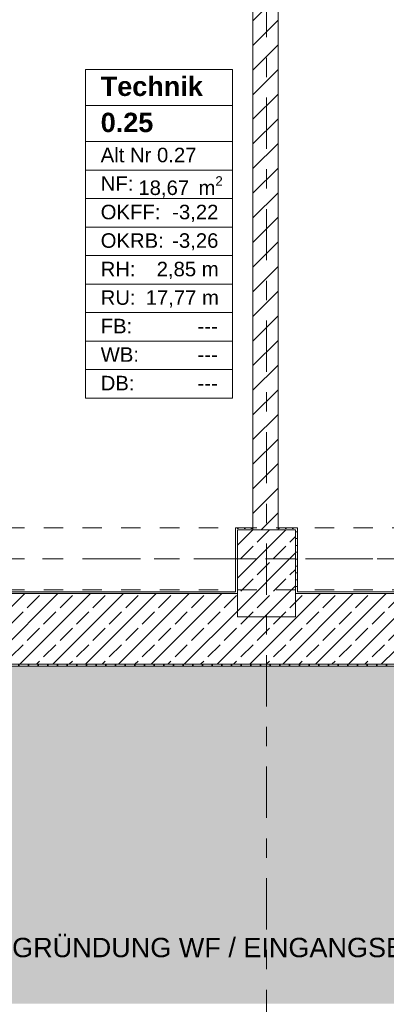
# Model space of a CAD drawing. Header units: metres. Extents: x -3.6 to 84.5, y -11 to 16.8.
# Tile 68 of 78: x 56.9 to 58.7, y -1.8 to 3.3. Entities that reach past the tile are written whole.
import ezdxf

# ---------------------------------------------------------------- set-up
doc = ezdxf.new("R2010")
doc.units = ezdxf.units.M
doc.header["$MEASUREMENT"] = 0
for name, pattern in [('Achse', [0.2, 0.1, -0.05, 0, -0.05]), ('Strichlinie doppelt', [0.546806, 0.264583, -0.105833, 0.070556, -0.105833]), ('Untersicht', [0.1, 0.075, -0.025]), ('Wipeout_Contour', [1, 0, -1])]:
    doc.linetypes.add(name, pattern=pattern)
for name, color, linetype in [('152 - Bemaßung_ Beschriftung.Ausbau', 7, 'Continuous'), ('302 - Elemente.Schraffur', 7, 'Continuous'), ('401 - Zone.Raum_ Raumbegrenzung_ Whg.', 7, 'Continuous'), ('451 - Universal.Achsen Raster', 7, 'Continuous'), ('603 - Struktur.Bodenplatte_ Decke Roh', 7, 'Continuous'), ('604 - Struktur.Wand Aussen', 7, 'Continuous'), ('605 - Struktur.Wand Innen', 7, 'Continuous'), ('607 - Struktur.Stütze', 7, 'Continuous'), ('608 - Struktur.Träger', 7, 'Continuous'), ('650 - Abdeckung.Fußboden Aufbau', 7, 'Continuous')]:
    doc.layers.add(name, color=color, linetype=linetype)
doc.styles.add('ERSTELLTER_STIL_1', font='arial.ttf')
doc.styles.add('ERSTELLTER_STIL_2', font='txt')
doc.dimstyles.new('ERSTELLTER_STIL__1', dxfattribs={"dimtxt": 0.1, "dimasz": 0.0532, "dimexe": 0.18, "dimexo": 0.0625, "dimgap": 0, "dimtad": 1, "dimtih": 1, "dimtoh": 1, "dimzin": 0, "dimdsep": 46, "dimtxsty": 'ERSTELLTER_STIL_2', "dimblk": 'ARROWHEAD_2', "dimblk1": 'ARROWHEAD_2', "dimblk2": 'ARROWHEAD_2', "dimcen": 0.09, "dimse1": 1, "dimse2": 1, "dimclrd": 7, "dimclre": 7, "dimclrt": 7, "dimazin": 0, "dimtfac": 1, "dimtdec": 4, "dimtmove": 0, "dimatfit": 3, "dimfxl": 1, "dimtolj": 1, "dimtzin": 0, "dimarcsym": 0})
doc.dimstyles.new('ERSTELLTER_STIL__3', dxfattribs={"dimtxt": 0.1, "dimasz": 0.0532, "dimexe": 0.18, "dimexo": 0.0625, "dimgap": 0, "dimtad": 1, "dimzin": 0, "dimdsep": 46, "dimtxsty": 'ERSTELLTER_STIL_2', "dimblk": 'ARROWHEAD_2', "dimblk1": 'ARROWHEAD_2', "dimblk2": 'ARROWHEAD_2', "dimcen": 0.09, "dimse1": 1, "dimse2": 1, "dimclrd": 7, "dimclre": 7, "dimclrt": 7, "dimazin": 0, "dimtfac": 1, "dimtdec": 4, "dimtmove": 0, "dimatfit": 3, "dimfxl": 1, "dimtolj": 1, "dimtzin": 0, "dimarcsym": 0})
pattern_1 = [(45, (0, 0), (-0.01767767, 0.01767767), [0, -0.025])]
pattern_2 = [(45, (0, 0), (-0.08485281, 0.08485281), []), (45, (-0.04243, 0.04243), (-0.08485281, 0.08485281), [0.09, -0.03])]

# ---------------------------------------------------------------- blocks, each defined once
blk = doc.blocks.new('*D54')
at = {"layer": '152 - Bemaßung_ Beschriftung.Ausbau', "color": 7, "linetype": 'Continuous', "lineweight": 5}
for p, q in [((53.74, -4.1125), (53.74, -4.0075)), ((62.275, -4.1125), (62.275, -4.0075)), ((53.7602, -4.025), (53.7198, -4.095)), ((53.74, -4.06), (62.275, -4.06)), ((62.2952, -4.025), (62.2548, -4.095))]:
    blk.add_line(p, q, dxfattribs=at)
at = {"layer": '152 - Bemaßung_ Beschriftung.Ausbau', "color": 7, "lineweight": 5, "char_height": 0.1, "attachment_point": 7, "style": 'ERSTELLTER_STIL_2'}
for s, insert in [('\\A1;{\\pql;\\fArial|b0|i0|c0|p38;8,53\\fArial|b0|i0|c0|p38;\\A1{\\H.66x;\\S5^  ;}}', (57.8494, -4.0594)), ('\\A1;{\\pql;\\fArial|b0|i0|c0|p38;11}', (62.2669, -4.0505))]:
    blk.add_mtext(s, dxfattribs=dict(at, insert=insert))
blk = doc.blocks.new('ARROWHEAD_2')
at = {"color": 0, "linetype": 'Continuous', "lineweight": 0}
for p, q in [((0, 0), (-1, 0)), ((-0.378, -0.655), (0.378, 0.655))]:
    blk.add_line(p, q, dxfattribs=at)
blk = doc.blocks.new('*D89')
at = {"layer": '152 - Bemaßung_ Beschriftung.Ausbau', "color": 7, "linetype": 'Continuous', "lineweight": 5}
for p, q in [((54.7002, -5.025), (54.6598, -5.095)), ((54.68, -5.1125), (54.68, -5.0075)), ((58.0002, -5.025), (57.9598, -5.095)), ((57.98, -5.1125), (57.98, -5.0075)), ((54.68, -5.06), (57.98, -5.06))]:
    blk.add_line(p, q, dxfattribs=at)
at = {"layer": '152 - Bemaßung_ Beschriftung.Ausbau', "color": 7, "lineweight": 5, "insert": (56.197, -5.04), "char_height": 0.1, "attachment_point": 7, "style": 'ERSTELLTER_STIL_2'}
blk.add_mtext('\\A1;{\\pql;\\fArial|b0|i0|c0|p38;3,30}', dxfattribs=at)
blk = doc.blocks.new('*D90')
at = {"layer": '152 - Bemaßung_ Beschriftung.Ausbau', "color": 7, "linetype": 'Continuous', "lineweight": 5}
for p, q in [((58.0002, -5.025), (57.9598, -5.095)), ((57.98, -5.1125), (57.98, -5.0075)), ((58.3002, -5.025), (58.2598, -5.095)), ((58.28, -5.1125), (58.28, -5.0075)), ((57.98, -5.06), (58.28, -5.06))]:
    blk.add_line(p, q, dxfattribs=at)
at = {"layer": '152 - Bemaßung_ Beschriftung.Ausbau', "color": 7, "lineweight": 5, "insert": (58.0541, -5.04), "char_height": 0.1, "attachment_point": 7, "style": 'ERSTELLTER_STIL_2'}
blk.add_mtext('\\A1;{\\pql;\\fArial|b0|i0|c0|p38;30}', dxfattribs=at)
blk = doc.blocks.new('*D91')
at = {"layer": '152 - Bemaßung_ Beschriftung.Ausbau', "color": 7, "linetype": 'Continuous', "lineweight": 5}
for p, q in [((58.3002, -5.025), (58.2598, -5.095)), ((58.28, -5.1125), (58.28, -5.0075)), ((61.6002, -5.025), (61.5598, -5.095)), ((61.58, -5.1125), (61.58, -5.0075)), ((58.28, -5.06), (61.58, -5.06))]:
    blk.add_line(p, q, dxfattribs=at)
at = {"layer": '152 - Bemaßung_ Beschriftung.Ausbau', "color": 7, "lineweight": 5, "insert": (59.797, -5.04), "char_height": 0.1, "attachment_point": 7, "style": 'ERSTELLTER_STIL_2'}
blk.add_mtext('\\A1;{\\pql;\\fArial|b0|i0|c0|p38;3,30}', dxfattribs=at)
blk = doc.blocks.new('*D97')
at = {"layer": '152 - Bemaßung_ Beschriftung.Ausbau', "color": 7, "linetype": 'Continuous', "lineweight": 5}
for p, q in [((63.4, 5.8152), (63.47, 5.7748)), ((63.4875, 5.795), (63.3825, 5.795)), ((63.435, 0.37), (63.435, 5.795)), ((63.4, 0.3902), (63.47, 0.3498))]:
    blk.add_line(p, q, dxfattribs=at)
at = {"layer": '152 - Bemaßung_ Beschriftung.Ausbau', "color": 7, "lineweight": 5, "char_height": 0.1, "attachment_point": 7, "rotation": 90, "style": 'ERSTELLTER_STIL_2'}
for s, insert in [('\\A1;{\\pql;\\fArial|b0|i0|c0|p38;13}', (63.415, 5.623)), ('\\A1;{\\pql;\\fArial|b0|i0|c0|p38;5,42\\fArial|b0|i0|c0|p38;\\A1{\\H.66x;\\S5^  ;}}', (63.4344, 2.8485))]:
    blk.add_mtext(s, dxfattribs=dict(at, insert=insert))
blk = doc.blocks.new('*D125')
at = {"layer": '152 - Bemaßung_ Beschriftung.Ausbau', "color": 7, "linetype": 'Continuous', "lineweight": 5}
for p, q in [((-0.1048, -5.525), (-0.1452, -5.595)), ((-0.125, -5.6125), (-0.125, -5.5075)), ((62.3648, -5.595), (62.4052, -5.525)), ((62.385, -5.6125), (62.385, -5.5075)), ((-0.1592, -5.56), (-0.125, -5.56)), ((-0.125, -5.56), (62.385, -5.56)), ((62.385, -5.56), (62.4192, -5.56))]:
    blk.add_line(p, q, dxfattribs=at)
at = {"layer": '152 - Bemaßung_ Beschriftung.Ausbau', "color": 7, "lineweight": 5, "insert": (30.959, -5.54), "char_height": 0.1, "attachment_point": 7, "style": 'ERSTELLTER_STIL_2'}
blk.add_mtext('\\A1;{\\pql;\\fArial|b0|i0|c0|p38;62,51}', dxfattribs=at)
blk = doc.blocks.new('*D309')
at = {"layer": '152 - Bemaßung_ Beschriftung.Ausbau', "color": 7, "linetype": 'Continuous', "lineweight": 5}
for p, q in [((54.6102, -4.525), (54.5698, -4.595)), ((54.59, -4.6125), (54.59, -4.5075)), ((58.0802, -4.525), (58.0398, -4.595)), ((58.06, -4.6125), (58.06, -4.5075)), ((54.59, -4.56), (58.06, -4.56))]:
    blk.add_line(p, q, dxfattribs=at)
at = {"layer": '152 - Bemaßung_ Beschriftung.Ausbau', "color": 7, "lineweight": 5, "char_height": 0.1, "attachment_point": 7, "style": 'ERSTELLTER_STIL_2'}
for s, insert in [('\\A1;{\\pql;\\fArial|b0|i0|c0|p38;3,47}', (56.1161, -4.54)), ('\\A1;{\\pql;\\fArial|b0|i0|c0|p38;13}', (57.888, -4.54))]:
    blk.add_mtext(s, dxfattribs=dict(at, insert=insert))
blk = doc.blocks.new('*D310')
at = {"layer": '152 - Bemaßung_ Beschriftung.Ausbau', "color": 7, "linetype": 'Continuous', "lineweight": 5}
for p, q in [((58.0802, -4.525), (58.0398, -4.595)), ((58.06, -4.6125), (58.06, -4.5075)), ((58.2102, -4.525), (58.1698, -4.595)), ((58.19, -4.6125), (58.19, -4.5075)), ((58.06, -4.56), (58.19, -4.56))]:
    blk.add_line(p, q, dxfattribs=at)
blk = doc.blocks.new('*D311')
at = {"layer": '152 - Bemaßung_ Beschriftung.Ausbau', "color": 7, "linetype": 'Continuous', "lineweight": 5}
for p, q in [((58.2102, -4.525), (58.1698, -4.595)), ((58.19, -4.6125), (58.19, -4.5075)), ((61.8902, -4.525), (61.8498, -4.595)), ((61.87, -4.6125), (61.87, -4.5075)), ((58.19, -4.56), (61.87, -4.56))]:
    blk.add_line(p, q, dxfattribs=at)
at = {"layer": '152 - Bemaßung_ Beschriftung.Ausbau', "color": 7, "lineweight": 5, "insert": (59.897, -4.54), "char_height": 0.1, "attachment_point": 7, "style": 'ERSTELLTER_STIL_2'}
blk.add_mtext('\\A1;{\\pql;\\fArial|b0|i0|c0|p38;3,68}', dxfattribs=at)

msp = doc.modelspace()

# ---------------------------------------------------------------- hatches: boundary and pattern name
at = {"layer": '302 - Elemente.Schraffur', "linetype": 'Continuous', "lineweight": 0, "true_color": 0x202020}
msp.add_hatch(color=250, dxfattribs=at).paths.add_polyline_path([(55.21, -1.7492), (62.41, -1.7492), (62.41, -0.005), (55.21, -0.005)])
at = {"layer": '604 - Struktur.Wand Aussen', "linetype": 'Continuous', "lineweight": 0, "true_color": 0x000000}
h = msp.add_hatch(dxfattribs=at)
h.set_pattern_fill('Beton__Stahlbeton_0001', color=18, style=0, pattern_type=2)
h.set_pattern_definition(pattern_2)
h.paths.add_polyline_path([(54.38, 0.25), (54.38, 0.005), (58.795, 0.005), (58.795, 0.37), (58.28, 0.37), (58.28, 0.25), (57.98, 0.25), (57.98, 0.37), (54.68, 0.37), (54.68, 0.25)])
h = msp.add_hatch(dxfattribs=at)
h.set_pattern_fill('Gips_0001', color=18, style=0, pattern_type=2)
h.set_pattern_definition(pattern_1)
h.paths.add_polyline_path([(54.69, 0.38), (54.69, 0.37), (57.97, 0.37), (57.97, 0.38)])
h = msp.add_hatch(dxfattribs=at)
h.set_pattern_fill('Gips_0001', color=18, style=0, pattern_type=2)
h.set_pattern_definition(pattern_1)
h.paths.add_polyline_path([(58.795, 0.38), (58.29, 0.38), (58.29, 0.37), (58.795, 0.37)])
h = msp.add_hatch(dxfattribs=at)
h.set_pattern_fill('Verputz_0001', color=18, style=0, pattern_type=2)
h.set_pattern_definition([(0, (0, 0), (0, 0.08660254), [0, -0.05]), (0, (0.025, 0.0433), (0, 0.08660254), [0, -0.05])])
h.paths.add_polyline_path([(54.38, -0.005), (58.795, -0.005), (58.795, 0.005), (54.38, 0.005)])
at = {"layer": '607 - Struktur.Stütze', "linetype": 'Continuous', "lineweight": 0, "true_color": 0x000000}
h = msp.add_hatch(dxfattribs=at)
h.set_pattern_fill('Gips_0001', color=18, style=0, pattern_type=2)
h.set_pattern_definition(pattern_1)
h.paths.add_polyline_path([(57.98, 0.38), (57.97, 0.38), (57.97, 0.37), (57.98, 0.37)])
h = msp.add_hatch(dxfattribs=at)
h.set_pattern_fill('Gips_0001', color=18, style=0, pattern_type=2)
h.set_pattern_definition(pattern_1)
h.paths.add_polyline_path([(58.29, 0.38), (58.28, 0.38), (58.28, 0.37), (58.29, 0.37)])

# ---------------------------------------------------------------- linework, layer by layer
at = {"layer": '401 - Zone.Raum_ Raumbegrenzung_ Whg.', "color": 7, "linetype": 'Continuous', "lineweight": 9}
for p, q in [((57.9554, 3.0791), (57.195, 3.0791)), ((57.195, 3.0791), (57.195, 1.38)), ((57.195, 3.0791), (57.9554, 3.0791)), ((57.195, 2.8925), (57.195, 3.0791)), ((57.9554, 1.38), (57.9554, 3.0791)), ((57.9554, 3.0791), (57.9554, 2.8925)), ((57.9554, 2.8925), (57.195, 2.8925)), ((57.195, 2.8925), (57.9554, 2.8925)), ((57.195, 2.7059), (57.195, 2.8925)), ((57.9554, 2.8925), (57.9554, 2.7059)), ((57.9554, 2.7059), (57.195, 2.7059)), ((57.195, 2.7059), (57.9554, 2.7059)), ((57.195, 2.5586), (57.195, 2.7059)), ((57.9554, 2.7059), (57.9554, 2.5586)), ((57.9554, 2.5586), (57.195, 2.5586)), ((57.195, 2.5586), (57.9554, 2.5586)), ((57.195, 2.4112), (57.195, 2.5586)), ((57.9554, 2.5586), (57.9554, 2.4112)), ((57.9554, 2.4112), (57.195, 2.4112)), ((57.195, 2.4112), (57.9554, 2.4112)), ((57.195, 2.2639), (57.195, 2.4112)), ((57.9554, 2.4112), (57.9554, 2.2639)), ((57.9554, 2.2639), (57.195, 2.2639)), ((57.195, 2.2639), (57.9554, 2.2639)), ((57.195, 2.1166), (57.195, 2.2639)), ((57.9554, 2.2639), (57.9554, 2.1166)), ((57.9554, 2.1166), (57.195, 2.1166)), ((57.195, 2.1166), (57.9554, 2.1166)), ((57.195, 1.9693), (57.195, 2.1166)), ((57.9554, 2.1166), (57.9554, 1.9693)), ((57.9554, 1.9693), (57.195, 1.9693)), ((57.195, 1.9693), (57.9554, 1.9693)), ((57.195, 1.8219), (57.195, 1.9693)), ((57.9554, 1.9693), (57.9554, 1.8219)), ((57.9554, 1.8219), (57.195, 1.8219)), ((57.195, 1.8219), (57.9554, 1.8219)), ((57.195, 1.6746), (57.195, 1.8219)), ((57.9554, 1.8219), (57.9554, 1.6746)), ((57.9554, 1.6746), (57.195, 1.6746)), ((57.195, 1.6746), (57.9554, 1.6746)), ((57.195, 1.5273), (57.195, 1.6746)), ((57.9554, 1.6746), (57.9554, 1.5273)), ((57.9554, 1.5273), (57.195, 1.5273)), ((57.195, 1.5273), (57.9554, 1.5273)), ((57.195, 1.38), (57.195, 1.5273)), ((57.9554, 1.5273), (57.9554, 1.38)), ((57.195, 1.38), (57.9554, 1.38)), ((57.9554, 1.38), (57.195, 1.38))]:
    msp.add_line(p, q, dxfattribs=at)
at = {"layer": '451 - Universal.Achsen Raster', "color": 160, "linetype": 'Strichlinie doppelt', "lineweight": 9, "true_color": 0x3232ff}
msp.add_line((64.935, 0.55), (-3.175, 0.55), dxfattribs=at)
at = {"layer": '603 - Struktur.Bodenplatte_ Decke Roh', "color": 7, "linetype": 'Continuous', "lineweight": 13, "flags": 128}
msp.add_lwpolyline([(-0.015, 0.005), (52.315, 0.005), (52.315, 0.045), (54.38, 0.045), (54.38, 0.005), (62.275, 0.005), (62.275, 13.695), (-0.015, 13.695)], close=True, dxfattribs=at)
at = {"layer": '604 - Struktur.Wand Aussen', "color": 7, "linetype": 'Continuous', "lineweight": 18}
for p, q in [((57.98, 0.37), (54.68, 0.37)), ((58.795, 0.37), (58.28, 0.37)), ((54.38, 0.005), (58.795, 0.005))]:
    msp.add_line(p, q, dxfattribs=at)
at = {"layer": '604 - Struktur.Wand Aussen', "color": 7, "linetype": 'Continuous', "lineweight": 13, "flags": 128}
for points in [[(57.97, 0.38), (54.69, 0.38)], [(58.795, 0.38), (58.29, 0.38)], [(54.38, -0.005), (58.795, -0.005)]]:
    msp.add_lwpolyline(points, dxfattribs=at)
at = {"layer": '608 - Struktur.Träger', "color": 7, "linetype": 'Achse', "lineweight": 9}
msp.add_line((0.38, 0.55), (61.88, 0.55), dxfattribs=at)
at = {"layer": '608 - Struktur.Träger', "color": 7, "linetype": 'Untersicht', "lineweight": 13}
msp.add_line((0.38, 0.39), (61.88, 0.39), dxfattribs=at)
at = {"layer": '650 - Abdeckung.Fußboden Aufbau', "color": 7, "linetype": 'Continuous', "lineweight": 13, "flags": 128}
for points in [[(58.13, 4.795), (58.19, 4.795), (58.19, 0.71), (58.29, 0.71), (58.29, 0.38), (61.57, 0.38), (61.57, 0.71), (61.86, 0.71), (61.86, 5.19), (61.57, 5.19), (61.57, 5.795), (59.4, 5.795), (59.4, 5.925)], [(54.69, 5.19), (54.59, 5.19), (54.59, 0.71), (54.69, 0.71), (54.69, 0.38), (57.97, 0.38), (57.97, 0.71), (58.06, 0.71), (58.06, 4.795), (58.13, 4.795)]]:
    msp.add_lwpolyline(points, dxfattribs=at)

# ---------------------------------------------------------------- texts
at = {"layer": '152 - Bemaßung_ Beschriftung.Ausbau', "color": 7, "linetype": 'Continuous', "lineweight": 9, "insert": (56.8159, -1.5102), "char_height": 0.1, "attachment_point": 7, "style": 'ERSTELLTER_STIL_2'}
msp.add_mtext('\\A1;{\\pql;\\fArial|b0|i0|c0|p38;GRÜNDUNG WF / EINGANGSBEREICH}', dxfattribs=at)
at = {"layer": '401 - Zone.Raum_ Raumbegrenzung_ Whg.', "color": 7, "lineweight": 9, "attachment_point": 1}
for s, insert, char_height, style in [('\\A1;{\\pqj;\\pt0;\\fArial|b1|i0|c0|p38;}', (57.8769, 3.0644), 0.1, 'ERSTELLTER_STIL_1'), ('\\A1;{\\pqj;\\pt0;\\fArial|b1|i0|c0|p38;Technik}', (57.2736, 3.0415), 0.1, 'ERSTELLTER_STIL_1'), ('\\A1;{\\pql;\\pt0;\\fArial|b1|i0|c0|p38;0.25}', (57.2736, 2.8549), 0.1, 'ERSTELLTER_STIL_1'), ('\\A1;{\\pqj;\\pt0;\\fArial|b1|i0|c0|p38;}', (57.8769, 2.8778), 0.1, 'ERSTELLTER_STIL_1'), ('\\A1;{\\pqj;\\pt0;\\fArial|b0|i0|c0|p38;Alt Nr 0.27}', (57.2736, 2.674), 0.075, 'ERSTELLTER_STIL_2'), ('\\A1;{\\pqj;\\pt0;\\fArial|b0|i0|c0|p38;}', (57.8769, 2.6911), 0.075, 'ERSTELLTER_STIL_2'), ('\\A1;{\\pqj;\\pt0;\\fArial|b0|i0|c0|p38;NF: }', (57.2736, 2.5267), 0.075, 'ERSTELLTER_STIL_2'), ('\\A1;{\\pql;\\pt0,0.05;\\fArial|b0|i0|c0|p38;18,67\\fArial|b0|i0|c0|p38;\\A1{\\H.66x;\\S^  ;}\\fArial|b0|i0|c0|p38; m\\fArial|b0|i0|c0|p38;\\A1{\\H.66x;\\S2^  ;}}', (57.4683, 2.5267), 0.075, 'ERSTELLTER_STIL_2'), ('\\A1;{\\pqj;\\pt0;\\fArial|b0|i0|c0|p38;OKFF: }', (57.2736, 2.3794), 0.075, 'ERSTELLTER_STIL_2'), ('\\A1;{\\pqj;\\pt0;\\fArial|b0|i0|c0|p38;-3,22}', (57.643, 2.3794), 0.075, 'ERSTELLTER_STIL_2'), ('\\A1;{\\pqj;\\pt0;\\fArial|b0|i0|c0|p38;OKRB: }', (57.2736, 2.232), 0.075, 'ERSTELLTER_STIL_2'), ('\\A1;{\\pqj;\\pt0;\\fArial|b0|i0|c0|p38;-3,26}', (57.643, 2.232), 0.075, 'ERSTELLTER_STIL_2'), ('\\A1;{\\pqj;\\pt0;\\fArial|b0|i0|c0|p38;RH: }', (57.2736, 2.0847), 0.075, 'ERSTELLTER_STIL_2'), ('\\A1;{\\pqj;\\pt0;\\fArial|b0|i0|c0|p38;2,85 m}', (57.5628, 2.0847), 0.075, 'ERSTELLTER_STIL_2'), ('\\A1;{\\pqj;\\pt0;\\fArial|b0|i0|c0|p38;RU: }', (57.2736, 1.9374), 0.075, 'ERSTELLTER_STIL_2'), ('\\A1;{\\pqj;\\pt0;\\fArial|b0|i0|c0|p38;17,77 m}', (57.5059, 1.9374), 0.075, 'ERSTELLTER_STIL_2'), ('\\A1;{\\pqj;\\pt0;\\fArial|b0|i0|c0|p38;FB: }', (57.2736, 1.7901), 0.075, 'ERSTELLTER_STIL_2'), ('\\A1;{\\pqj;\\pt0;\\fArial|b0|i0|c0|p38;---}', (57.774, 1.7901), 0.075, 'ERSTELLTER_STIL_2'), ('\\A1;{\\pqj;\\pt0;\\fArial|b0|i0|c0|p38;WB: }', (57.2736, 1.6428), 0.075, 'ERSTELLTER_STIL_2'), ('\\A1;{\\pqj;\\pt0;\\fArial|b0|i0|c0|p38;---}', (57.774, 1.6428), 0.075, 'ERSTELLTER_STIL_2'), ('\\A1;{\\pqj;\\pt0;\\fArial|b0|i0|c0|p38;DB: }', (57.2736, 1.4954), 0.075, 'ERSTELLTER_STIL_2'), ('\\A1;{\\pqj;\\pt0;\\fArial|b0|i0|c0|p38;---}', (57.774, 1.4954), 0.075, 'ERSTELLTER_STIL_2')]:
    msp.add_mtext(s, dxfattribs=dict(at, insert=insert, char_height=char_height, style=style))

# ---------------------------------------------------------------- dimensions: what is measured, and where the dimension line sits
at = {"layer": '152 - Bemaßung_ Beschriftung.Ausbau', "color": 7, "linetype": 'Continuous', "lineweight": 5}
for base, p1, p2, picture, middle in [((57.98, -5.06), (54.68, 0.7), (57.98, 0.7), '*D89', (56.3268, -4.99)), ((61.58, -5.06), (58.28, 0.7), (61.58, 0.25), '*D91', (59.9268, -4.99)), ((62.385, -5.56), (-0.125, -0.105), (62.385, -0.105), '*D125', (31.127, -5.49))]:
    dim = msp.add_linear_dim(base=base, p1=p1, p2=p2, dimstyle='ERSTELLTER_STIL__1', dxfattribs=at)
    dim.commit()
    dim.dimension.update_dxf_attribs({"geometry": picture, "text_midpoint": middle, "dimtype": 160})

# ---------------------------------------------------------------- next in the draw order: wipeouts: each hides what was drawn before it
at = {"color": 254, "linetype": 'Wipeout_Contour', "lineweight": 0, "ltscale": 232.908549}
msp.add_wipeout([(58.06, 0.7), (58.19, 0.7), (58.19, 4.795), (58.06, 4.795)], dxfattribs=at).dxf.layer = '605 - Struktur.Wand Innen'

# ---------------------------------------------------------------- next in the draw order: hatches: boundary and pattern name
at = {"layer": '605 - Struktur.Wand Innen', "linetype": 'Continuous', "lineweight": 0, "true_color": 0x000000}
h = msp.add_hatch(dxfattribs=at)
h.set_pattern_fill('MW_Ziegel_0001', color=18, style=0, pattern_type=2)
h.set_pattern_definition([(45, (0, 0), (-0.06363961, 0.06363961), [])])
h.paths.add_polyline_path([(58.06, 0.7), (58.19, 0.7), (58.19, 4.795), (58.06, 4.795)])
at = {"layer": '607 - Struktur.Stütze', "linetype": 'Continuous', "lineweight": 0, "true_color": 0x000000}
h = msp.add_hatch(dxfattribs=at)
h.set_pattern_fill('Gips_0001', color=18, style=0, pattern_type=2)
h.set_pattern_definition(pattern_1)
h.paths.add_polyline_path([(57.97, 0.71), (57.97, 0.38), (57.98, 0.38), (57.98, 0.7), (58.06, 0.7), (58.06, 0.71)])
h = msp.add_hatch(dxfattribs=at)
h.set_pattern_fill('Beton__Stahlbeton_0001', color=18, style=0, pattern_type=2)
h.set_pattern_definition(pattern_2)
h.paths.add_polyline_path([(57.98, 0.25), (58.28, 0.25), (58.28, 0.7), (57.98, 0.7)])
h = msp.add_hatch(dxfattribs=at)
h.set_pattern_fill('Gips_0001', color=18, style=0, pattern_type=2)
h.set_pattern_definition(pattern_1)
h.paths.add_polyline_path([(58.19, 0.7), (58.28, 0.7), (58.28, 0.38), (58.29, 0.38), (58.29, 0.71), (58.19, 0.71)])

# ---------------------------------------------------------------- next in the draw order: linework, layer by layer
at = {"layer": '451 - Universal.Achsen Raster', "color": 160, "linetype": 'Strichlinie doppelt', "lineweight": 9, "true_color": 0x3232ff}
msp.add_line((58.13, -10.585), (58.13, 16.355), dxfattribs=at)
at = {"layer": '605 - Struktur.Wand Innen', "color": 7, "linetype": 'Continuous', "lineweight": 18, "flags": 128}
for points in [[(58.06, 4.795), (58.06, 0.7)], [(58.19, 0.7), (58.19, 4.795)]]:
    msp.add_lwpolyline(points, dxfattribs=at)
at = {"layer": '607 - Struktur.Stütze', "color": 7, "linetype": 'Continuous', "lineweight": 5, "flags": 128}
for points in [[(58.06, 0.71), (57.97, 0.71), (57.97, 0.38)], [(58.29, 0.38), (58.29, 0.71), (58.19, 0.71)]]:
    msp.add_lwpolyline(points, dxfattribs=at)
at = {"layer": '607 - Struktur.Stütze', "color": 7, "linetype": 'Continuous', "lineweight": 13, "flags": 128}
msp.add_lwpolyline([(57.98, 0.25), (58.28, 0.25), (58.28, 0.7), (57.98, 0.7)], close=True, dxfattribs=at)
at = {"layer": '608 - Struktur.Träger', "color": 7, "linetype": 'Untersicht', "lineweight": 13}
msp.add_line((0.38, 0.71), (61.88, 0.71), dxfattribs=at)

# ---------------------------------------------------------------- next in the draw order: dimensions: what is measured, and where the dimension line sits
at = {"layer": '152 - Bemaßung_ Beschriftung.Ausbau', "color": 7, "linetype": 'Continuous', "lineweight": 5}
for base, p1, p2, picture, middle in [((62.275, -4.06), (53.73999, 0.045), (62.275, 6.845), '*D54', (58.11437, -3.99)), ((61.87, -4.56), (58.19, 3.2475), (61.87, 6.85), '*D311', (60.0269, -4.49)), ((58.06, -4.56), (54.59, 2.95), (58.06, 3.2475), '*D309', (56.246, -4.49)), ((58.19, -4.56), (58.06, 3.2475), (58.19, 3.2475), '*D310', (57.9642, -4.49)), ((58.28, -5.06), (57.98, 0.7), (58.28, 0.7), '*D90', (58.1303, -4.99))]:
    dim = msp.add_linear_dim(base=base, p1=p1, p2=p2, dimstyle='ERSTELLTER_STIL__1', dxfattribs=at)
    dim.commit()
    dim.dimension.update_dxf_attribs({"geometry": picture, "text_midpoint": middle, "dimtype": 160})
dim = msp.add_linear_dim(base=(63.435025, 5.795), p1=(60.3325, 0.37), p2=(58.1299889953, 5.795), angle=90, dimstyle='ERSTELLTER_STIL__3', dxfattribs=at)
dim.commit()
dim.dimension.update_dxf_attribs({"geometry": '*D97', "text_midpoint": (63.3650249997, 3.1134844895), "dimtype": 160, "text_rotation": 90})

doc.saveas('drawing.dxf')
